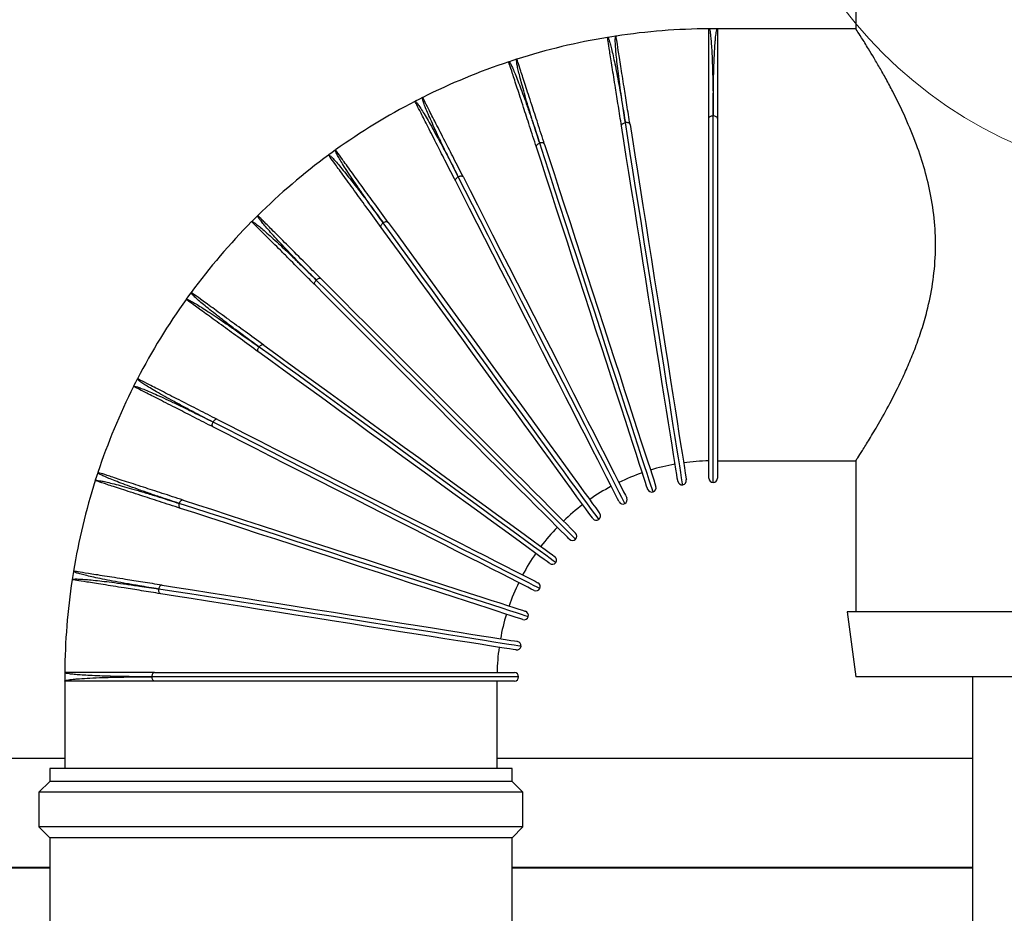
# Model space of a CAD drawing. Header units: millimetres. Extents: x -2387 to -1538, y -2875 to -366.
# Tile 5 of 7: x -2058 to -1831, y -785 to -579. Entities that reach past the tile are written whole.
import ezdxf

# ---------------------------------------------------------------- set-up
doc = ezdxf.new("R2010")
doc.units = ezdxf.units.MM

# ---------------------------------------------------------------- blocks, each defined once
blk = doc.blocks.new('Block6')
at = {"color": 7, "linetype": 'Continuous', "lineweight": 0}
blk.add_circle((-3282.23, -841.57), 100, dxfattribs=at)

msp = doc.modelspace()

# ---------------------------------------------------------------- linework, layer by layer
at = {"color": 7, "linetype": 'Continuous', "lineweight": 30}
for p, q in [((-1864.99, -532.68), (-1864.99, -580.7)), ((-1896.99, -580.68), (-1898.91, -580.68)), ((-1864.97, -580.68), (-1896.99, -580.68)), ((-1896.99, -580.68), (-1896.99, -601.48)), ((-1921.46, -582.52), (-1922.36, -582.67)), ((-1920.55, -582.38), (-1921.46, -582.52)), ((-1920.47, -582.39), (-1920.55, -582.4)), ((-1944.35, -588.02), (-1945.22, -588.3)), ((-1943.47, -587.73), (-1944.35, -588.02)), ((-1943.39, -587.73), (-1943.47, -587.75)), ((-1965.27, -596.61), (-1966.09, -597.03)), ((-1965.19, -596.59), (-1965.26, -596.63)), ((-1966.09, -597.03), (-1966.91, -597.44)), ((-1897.99, -600.86), (-1897.99, -600.81)), ((-1898.99, -684.68), (-1898.99, -601.43)), ((-1896.99, -601.48), (-1896.99, -684.68)), ((-1986.16, -609.32), (-1986.9, -609.86)), ((-1985.42, -608.78), (-1986.16, -609.32)), ((-1985.34, -608.75), (-1985.4, -608.8)), ((-2003.41, -623.96), (-2004.06, -624.61)), ((-2003.34, -623.92), (-2003.39, -623.98)), ((-2004.06, -624.61), (-2004.71, -625.26)), ((-2018.81, -641.77), (-2019.35, -642.51)), ((-2018.74, -641.71), (-2018.79, -641.78)), ((-2019.35, -642.51), (-2019.88, -643.25)), ((-2031.64, -662.58), (-2032.06, -663.4)), ((-2031.23, -661.76), (-2031.64, -662.58)), ((-2031.17, -661.7), (-2031.21, -661.77)), ((-1896.99, -680.68), (-1864.97, -680.68)), ((-1864.99, -680.64), (-1864.99, -715.68)), ((-2040.65, -684.32), (-2040.93, -685.2)), ((-2040.37, -683.45), (-2040.65, -684.32)), ((-2040.32, -683.38), (-2040.35, -683.46)), ((-2046.15, -707.21), (-2046.29, -708.12)), ((-2046, -706.3), (-2046.15, -707.21)), ((-2045.97, -706.23), (-2045.98, -706.31)), ((-1866.99, -715.68), (-1864.99, -730.68)), ((-1787.99, -715.68), (-1866.99, -715.68)), ((-2047.99, -729.76), (-2047.99, -731.68)), ((-2047.97, -729.68), (-2047.97, -729.76)), ((-2027.81, -730.68), (-2027.85, -730.68)), ((-2027.24, -729.68), (-1943.99, -729.68)), ((-1787.99, -730.68), (-1864.99, -730.68)), ((-1837.99, -730.68), (-1837.99, -2479.12)), ((-2047.99, -731.68), (-2047.99, -751.92)), ((-2027.19, -731.68), (-2047.99, -731.68)), ((-1943.99, -731.68), (-2027.19, -731.68)), ((-1947.99, -751.92), (-1947.99, -731.68)), ((-2047.99, -749.61), (-2257.49, -749.61)), ((-1897.99, -749.61), (-1947.99, -749.61)), ((-1837.99, -749.61), (-1897.99, -749.61)), ((-2051.49, -751.92), (-2051.49, -754.92)), ((-1944.49, -751.92), (-2051.49, -751.92)), ((-1944.49, -754.92), (-1944.49, -751.92)), ((-2051.49, -754.92), (-2053.99, -757.42)), ((-1944.49, -754.92), (-2051.49, -754.92)), ((-1941.99, -757.42), (-1944.49, -754.92)), ((-2053.99, -757.42), (-2053.99, -765.42)), ((-1941.99, -757.42), (-2053.99, -757.42)), ((-1941.99, -765.42), (-1941.99, -757.42)), ((-2053.99, -765.42), (-2051.49, -767.92)), ((-1941.99, -765.42), (-2053.99, -765.42)), ((-1944.49, -767.92), (-1941.99, -765.42)), ((-2051.49, -767.92), (-2051.49, -801.92)), ((-1944.49, -767.92), (-2051.49, -767.92)), ((-1944.49, -801.92), (-1944.49, -767.92)), ((-2051.49, -774.81), (-2257.49, -774.81)), ((-2051.49, -775.01), (-2257.29, -775.01)), ((-1897.99, -774.81), (-1944.49, -774.81)), ((-1897.99, -775.01), (-1944.49, -775.01)), ((-1837.99, -774.81), (-1897.99, -774.81)), ((-1837.99, -775.01), (-1897.99, -775.01))]:
    msp.add_line(p, q, dxfattribs=at)
at = {"color": 8, "linetype": 'Continuous', "lineweight": 30}
for p, q in [((-1897.99, -685.68), (-1897.99, -600.86)), ((-1942.99, -730.68), (-2027.81, -730.68))]:
    msp.add_line(p, q, dxfattribs=at)
at = {"color": 7, "linetype": 'Continuous', "lineweight": 30, "flags": 128}
for points in [[(-1898.99, -601.43), (-1898.97, -601.31), (-1898.92, -601.2), (-1898.82, -601.09), (-1898.7, -601), (-1898.55, -600.92), (-1898.38, -600.86), (-1898.19, -600.83), (-1897.99, -600.81)], [(-1896.99, -601.48), (-1897.01, -601.36), (-1897.07, -601.24), (-1897.16, -601.13), (-1897.29, -601.04), (-1897.44, -600.96), (-1897.61, -600.91), (-1897.8, -600.87), (-1897.99, -600.86)], [(-1919.2, -603.18), (-1919.2, -603.06), (-1919.16, -602.93), (-1919.09, -602.81), (-1918.98, -602.7), (-1918.84, -602.6), (-1918.68, -602.52), (-1918.5, -602.46), (-1918.31, -602.41)], [(-1906.18, -685.4), (-1906.2, -685.22), (-1906.29, -684.7), (-1906.42, -683.84), (-1906.61, -682.64), (-1906.86, -681.1), (-1907.15, -679.25), (-1907.49, -677.1), (-1907.88, -674.65), (-1908.31, -671.92), (-1908.78, -668.95), (-1909.29, -665.73), (-1909.83, -662.3), (-1910.41, -658.68), (-1911.01, -654.9), (-1911.63, -650.97), (-1912.27, -646.94), (-1912.92, -642.82), (-1913.58, -638.64), (-1914.25, -634.43), (-1914.91, -630.23), (-1915.58, -626.05), (-1916.23, -621.93), (-1916.87, -617.9), (-1917.49, -613.99), (-1918.09, -610.21), (-1918.66, -606.6), (-1919.2, -603.18)], [(-1917.22, -602.87), (-1917.26, -602.75), (-1917.34, -602.64), (-1917.44, -602.55), (-1917.58, -602.48), (-1917.74, -602.43), (-1917.92, -602.4), (-1918.11, -602.39), (-1918.31, -602.41)], [(-1917.22, -602.87), (-1916.68, -606.28), (-1916.11, -609.9), (-1915.51, -613.67), (-1914.89, -617.59), (-1914.25, -621.62), (-1913.6, -625.74), (-1912.94, -629.92), (-1912.27, -634.12), (-1911.61, -638.33), (-1910.95, -642.5), (-1910.29, -646.63), (-1909.65, -650.66), (-1909.03, -654.59), (-1908.43, -658.37), (-1907.86, -661.99), (-1907.32, -665.42), (-1906.81, -668.63), (-1906.34, -671.61), (-1905.9, -674.33), (-1905.52, -676.78), (-1905.17, -678.94), (-1904.88, -680.79), (-1904.64, -682.32), (-1904.45, -683.53), (-1904.31, -684.39), (-1904.23, -684.91), (-1904.2, -685.09)], [(-1938.88, -608.07), (-1938.9, -607.95), (-1938.88, -607.82), (-1938.83, -607.69), (-1938.74, -607.56), (-1938.62, -607.44), (-1938.47, -607.33), (-1938.3, -607.24), (-1938.12, -607.17)], [(-1913.16, -687.24), (-1913.21, -687.07), (-1913.38, -686.57), (-1913.65, -685.73), (-1914.02, -684.58), (-1914.5, -683.1), (-1915.08, -681.32), (-1915.76, -679.24), (-1916.52, -676.88), (-1917.37, -674.26), (-1918.31, -671.39), (-1919.31, -668.3), (-1920.39, -665), (-1921.52, -661.51), (-1922.7, -657.87), (-1923.93, -654.09), (-1925.19, -650.2), (-1926.48, -646.23), (-1927.79, -642.21), (-1929.1, -638.16), (-1930.42, -634.11), (-1931.73, -630.09), (-1933.01, -626.13), (-1934.28, -622.24), (-1935.5, -618.47), (-1936.68, -614.83), (-1937.81, -611.36), (-1938.88, -608.07)], [(-1936.98, -607.45), (-1937.04, -607.34), (-1937.13, -607.25), (-1937.25, -607.17), (-1937.39, -607.12), (-1937.56, -607.1), (-1937.74, -607.1), (-1937.93, -607.12), (-1938.12, -607.17)], [(-1936.98, -607.45), (-1935.91, -610.74), (-1934.78, -614.22), (-1933.6, -617.85), (-1932.37, -621.63), (-1931.11, -625.51), (-1929.82, -629.47), (-1928.52, -633.49), (-1927.2, -637.54), (-1925.89, -641.59), (-1924.58, -645.62), (-1923.29, -649.58), (-1922.03, -653.47), (-1920.8, -657.25), (-1919.62, -660.89), (-1918.48, -664.38), (-1917.41, -667.68), (-1916.4, -670.78), (-1915.47, -673.64), (-1914.62, -676.27), (-1913.85, -678.62), (-1913.18, -680.7), (-1912.6, -682.48), (-1912.12, -683.96), (-1911.74, -685.12), (-1911.47, -685.95), (-1911.31, -686.45), (-1911.26, -686.62)], [(-1957.56, -615.97), (-1957.6, -615.86), (-1957.6, -615.73), (-1957.57, -615.59), (-1957.5, -615.45), (-1957.4, -615.31), (-1957.27, -615.18), (-1957.12, -615.07), (-1956.95, -614.97)], [(-1955.78, -615.06), (-1955.85, -614.97), (-1955.95, -614.89), (-1956.08, -614.84), (-1956.24, -614.81), (-1956.41, -614.81), (-1956.59, -614.84), (-1956.77, -614.89), (-1956.95, -614.97)], [(-1919.77, -690.14), (-1919.85, -689.99), (-1920.09, -689.52), (-1920.48, -688.74), (-1921.04, -687.65), (-1921.74, -686.27), (-1922.59, -684.6), (-1923.58, -682.65), (-1924.71, -680.45), (-1925.96, -677.99), (-1927.33, -675.3), (-1928.81, -672.4), (-1930.38, -669.31), (-1932.05, -666.04), (-1933.79, -662.63), (-1935.59, -659.09), (-1937.45, -655.45), (-1939.34, -651.73), (-1941.26, -647.96), (-1943.19, -644.17), (-1945.13, -640.37), (-1947.05, -636.61), (-1948.94, -632.89), (-1950.79, -629.25), (-1952.59, -625.72), (-1954.33, -622.31), (-1955.99, -619.06), (-1957.56, -615.97)], [(-1955.78, -615.06), (-1954.21, -618.15), (-1952.55, -621.41), (-1950.81, -624.81), (-1949.01, -628.35), (-1947.16, -631.98), (-1945.26, -635.7), (-1943.34, -639.47), (-1941.41, -643.26), (-1939.48, -647.05), (-1937.56, -650.82), (-1935.66, -654.54), (-1933.81, -658.18), (-1932, -661.72), (-1930.27, -665.13), (-1928.6, -668.4), (-1927.03, -671.49), (-1925.55, -674.39), (-1924.18, -677.08), (-1922.93, -679.54), (-1921.8, -681.75), (-1920.81, -683.69), (-1919.96, -685.36), (-1919.26, -686.74), (-1918.7, -687.83), (-1918.3, -688.61), (-1918.07, -689.08), (-1917.99, -689.24)], [(-1974.77, -626.7), (-1974.83, -626.59), (-1974.85, -626.47), (-1974.84, -626.33), (-1974.79, -626.18), (-1974.71, -626.03), (-1974.61, -625.88), (-1974.47, -625.74), (-1974.32, -625.62)], [(-1973.15, -625.53), (-1973.24, -625.44), (-1973.35, -625.38), (-1973.49, -625.35), (-1973.65, -625.35), (-1973.81, -625.37), (-1973.99, -625.43), (-1974.16, -625.51), (-1974.32, -625.62)], [(-1973.15, -625.53), (-1971.12, -628.33), (-1968.97, -631.28), (-1966.72, -634.38), (-1964.39, -637.59), (-1961.99, -640.89), (-1959.54, -644.26), (-1957.05, -647.68), (-1954.55, -651.13), (-1952.05, -654.57), (-1949.56, -657.99), (-1947.11, -661.37), (-1944.71, -664.68), (-1942.37, -667.89), (-1940.12, -670.99), (-1937.97, -673.95), (-1935.93, -676.76), (-1934.01, -679.4), (-1932.24, -681.84), (-1930.62, -684.07), (-1929.16, -686.07), (-1927.88, -687.84), (-1926.78, -689.36), (-1925.87, -690.61), (-1925.15, -691.6), (-1924.64, -692.3), (-1924.33, -692.73), (-1924.22, -692.87)], [(-1925.84, -694.05), (-1925.94, -693.91), (-1926.25, -693.48), (-1926.77, -692.77), (-1927.48, -691.79), (-1928.4, -690.53), (-1929.5, -689.02), (-1930.78, -687.25), (-1932.24, -685.24), (-1933.86, -683.01), (-1935.63, -680.57), (-1937.55, -677.94), (-1939.59, -675.13), (-1941.74, -672.17), (-1943.99, -669.07), (-1946.33, -665.85), (-1948.73, -662.55), (-1951.18, -659.17), (-1953.67, -655.75), (-1956.17, -652.3), (-1958.67, -648.86), (-1961.16, -645.44), (-1963.61, -642.07), (-1966.01, -638.76), (-1968.34, -635.55), (-1970.59, -632.46), (-1972.74, -629.5), (-1974.77, -626.7)], [(-1990.09, -639.99), (-1990.16, -639.89), (-1990.2, -639.77), (-1990.21, -639.63), (-1990.19, -639.48), (-1990.14, -639.32), (-1990.06, -639.15), (-1989.95, -639), (-1989.82, -638.85)], [(-1931.23, -698.86), (-1931.35, -698.73), (-1931.72, -698.36), (-1932.34, -697.74), (-1933.2, -696.88), (-1934.3, -695.78), (-1935.63, -694.46), (-1937.17, -692.91), (-1938.92, -691.16), (-1940.87, -689.21), (-1943.01, -687.08), (-1945.31, -684.77), (-1947.76, -682.32), (-1950.35, -679.73), (-1953.06, -677.02), (-1955.87, -674.21), (-1958.76, -671.32), (-1961.71, -668.37), (-1964.7, -665.38), (-1967.71, -662.37), (-1970.72, -659.36), (-1973.71, -656.37), (-1976.66, -653.42), (-1979.55, -650.53), (-1982.35, -647.73), (-1985.06, -645.03), (-1987.64, -642.44), (-1990.09, -639.99)], [(-1988.68, -638.58), (-1988.77, -638.51), (-1988.9, -638.47), (-1989.04, -638.46), (-1989.19, -638.48), (-1989.35, -638.53), (-1989.51, -638.61), (-1989.67, -638.72), (-1989.82, -638.85)], [(-1988.68, -638.58), (-1986.23, -641.03), (-1983.64, -643.61), (-1980.94, -646.32), (-1978.13, -649.12), (-1975.25, -652.01), (-1972.3, -654.95), (-1969.31, -657.94), (-1966.3, -660.95), (-1963.29, -663.97), (-1960.3, -666.96), (-1957.35, -669.91), (-1954.46, -672.8), (-1951.65, -675.61), (-1948.94, -678.32), (-1946.35, -680.91), (-1943.89, -683.36), (-1941.59, -685.66), (-1939.46, -687.8), (-1937.51, -689.75), (-1935.76, -691.5), (-1934.21, -693.04), (-1932.89, -694.37), (-1931.79, -695.46), (-1930.93, -696.33), (-1930.31, -696.94), (-1929.94, -697.32), (-1929.81, -697.44)], [(-2003.14, -655.52), (-2003.23, -655.43), (-2003.29, -655.32), (-2003.32, -655.18), (-2003.32, -655.02), (-2003.3, -654.86), (-2003.24, -654.68), (-2003.16, -654.51), (-2003.05, -654.35)], [(-1935.8, -704.45), (-1935.94, -704.34), (-1936.36, -704.03), (-1937.07, -703.52), (-1938.06, -702.8), (-1939.31, -701.89), (-1940.83, -700.79), (-1942.6, -699.51), (-1944.6, -698.05), (-1946.83, -696.43), (-1949.27, -694.66), (-1951.91, -692.74), (-1954.71, -690.7), (-1957.68, -688.55), (-1960.78, -686.3), (-1963.99, -683.96), (-1967.3, -681.56), (-1970.67, -679.11), (-1974.1, -676.62), (-1977.54, -674.12), (-1980.99, -671.61), (-1984.41, -669.13), (-1987.78, -666.68), (-1991.08, -664.28), (-1994.29, -661.95), (-1997.38, -659.7), (-2000.34, -657.55), (-2003.14, -655.52)], [(-2001.97, -653.9), (-2002.08, -653.84), (-2002.2, -653.82), (-2002.34, -653.83), (-2002.49, -653.88), (-2002.64, -653.96), (-2002.79, -654.06), (-2002.93, -654.19), (-2003.05, -654.35)], [(-2001.97, -653.9), (-1999.17, -655.93), (-1996.21, -658.08), (-1993.12, -660.33), (-1989.91, -662.66), (-1986.6, -665.06), (-1983.23, -667.51), (-1979.81, -670), (-1976.37, -672.5), (-1972.92, -675), (-1969.5, -677.49), (-1966.12, -679.94), (-1962.82, -682.34), (-1959.6, -684.68), (-1956.5, -686.93), (-1953.54, -689.08), (-1950.73, -691.12), (-1948.1, -693.04), (-1945.66, -694.81), (-1943.43, -696.43), (-1941.42, -697.89), (-1939.65, -699.17), (-1938.14, -700.27), (-1936.88, -701.19), (-1935.9, -701.9), (-1935.19, -702.42), (-1934.76, -702.73), (-1934.62, -702.83)], [(-2013.61, -672.89), (-2013.7, -672.82), (-2013.78, -672.72), (-2013.83, -672.59), (-2013.86, -672.43), (-2013.86, -672.26), (-2013.83, -672.08), (-2013.78, -671.9), (-2013.7, -671.72)], [(-2012.7, -671.11), (-2012.81, -671.07), (-2012.94, -671.07), (-2013.08, -671.1), (-2013.22, -671.17), (-2013.36, -671.27), (-2013.48, -671.4), (-2013.6, -671.55), (-2013.7, -671.72)], [(-2012.7, -671.11), (-2009.61, -672.68), (-2006.36, -674.34), (-2002.95, -676.08), (-1999.41, -677.88), (-1995.78, -679.73), (-1992.06, -681.62), (-1988.3, -683.54), (-1984.5, -685.48), (-1980.71, -687.41), (-1976.94, -689.33), (-1973.22, -691.22), (-1969.58, -693.08), (-1966.04, -694.88), (-1962.63, -696.62), (-1959.36, -698.28), (-1956.27, -699.86), (-1953.37, -701.34), (-1950.68, -702.71), (-1948.22, -703.96), (-1946.02, -705.09), (-1944.07, -706.08), (-1942.4, -706.93), (-1941.02, -707.63), (-1939.93, -708.18), (-1939.15, -708.58), (-1938.68, -708.82), (-1938.52, -708.9)], [(-1939.43, -710.68), (-1939.59, -710.6), (-1940.06, -710.36), (-1940.84, -709.97), (-1941.93, -709.41), (-1943.31, -708.71), (-1944.98, -707.86), (-1946.92, -706.87), (-1949.13, -705.74), (-1951.59, -704.49), (-1954.28, -703.12), (-1957.18, -701.64), (-1960.27, -700.07), (-1963.53, -698.4), (-1966.95, -696.66), (-1970.49, -694.86), (-1974.13, -693.01), (-1977.85, -691.11), (-1981.62, -689.19), (-1985.41, -687.26), (-1989.2, -685.32), (-1992.97, -683.4), (-1996.69, -681.51), (-2000.32, -679.66), (-2003.86, -677.86), (-2007.26, -676.12), (-2010.52, -674.46), (-2013.61, -672.89)], [(-2020.6, -689.79), (-2020.72, -689.77), (-2020.85, -689.79), (-2020.98, -689.84), (-2021.11, -689.93), (-2021.23, -690.05), (-2021.34, -690.2), (-2021.43, -690.36), (-2021.5, -690.55)], [(-2020.6, -689.79), (-2017.31, -690.86), (-2013.83, -691.99), (-2010.2, -693.17), (-2006.43, -694.39), (-2002.54, -695.65), (-1998.58, -696.94), (-1994.56, -698.25), (-1990.51, -699.57), (-1986.46, -700.88), (-1982.43, -702.19), (-1978.47, -703.48), (-1974.58, -704.74), (-1970.8, -705.97), (-1967.16, -707.15), (-1963.67, -708.28), (-1960.37, -709.36), (-1957.28, -710.36), (-1954.41, -711.29), (-1951.78, -712.15), (-1949.43, -712.91), (-1947.35, -713.59), (-1945.57, -714.17), (-1944.09, -714.65), (-1942.93, -715.02), (-1942.1, -715.29), (-1941.6, -715.46), (-1941.43, -715.51)], [(-2021.22, -691.69), (-2021.33, -691.63), (-2021.42, -691.54), (-2021.49, -691.42), (-2021.55, -691.28), (-2021.57, -691.11), (-2021.57, -690.93), (-2021.55, -690.74), (-2021.5, -690.55)], [(-1942.05, -717.41), (-1942.22, -717.36), (-1942.72, -717.2), (-1943.55, -716.92), (-1944.71, -716.55), (-1946.19, -716.07), (-1947.97, -715.49), (-1950.05, -714.81), (-1952.4, -714.05), (-1955.03, -713.2), (-1957.89, -712.26), (-1960.99, -711.26), (-1964.29, -710.19), (-1967.78, -709.05), (-1971.42, -707.87), (-1975.2, -706.64), (-1979.08, -705.38), (-1983.05, -704.09), (-1987.08, -702.78), (-1991.13, -701.47), (-1995.18, -700.15), (-1999.2, -698.84), (-2003.16, -697.56), (-2007.04, -696.3), (-2010.82, -695.07), (-2014.45, -693.89), (-2017.93, -692.76), (-2021.22, -691.69)], [(-2025.8, -711.45), (-2025.92, -711.41), (-2026.02, -711.33), (-2026.12, -711.23), (-2026.19, -711.09), (-2026.24, -710.93), (-2026.27, -710.75), (-2026.27, -710.56), (-2026.26, -710.36)], [(-2025.49, -709.47), (-2025.61, -709.47), (-2025.74, -709.51), (-2025.85, -709.58), (-2025.97, -709.69), (-2026.07, -709.83), (-2026.15, -709.99), (-2026.21, -710.17), (-2026.26, -710.36)], [(-2025.49, -709.47), (-2022.07, -710.01), (-2018.46, -710.58), (-2014.68, -711.18), (-2010.77, -711.8), (-2006.73, -712.44), (-2002.62, -713.09), (-1998.44, -713.75), (-1994.24, -714.42), (-1990.03, -715.09), (-1985.85, -715.75), (-1981.73, -716.4), (-1977.69, -717.04), (-1973.77, -717.66), (-1969.99, -718.26), (-1966.37, -718.83), (-1962.94, -719.38), (-1959.72, -719.89), (-1956.74, -720.36), (-1954.02, -720.79), (-1951.57, -721.18), (-1949.42, -721.52), (-1947.56, -721.81), (-1946.03, -722.06), (-1944.83, -722.25), (-1943.97, -722.38), (-1943.44, -722.47), (-1943.27, -722.49)], [(-1943.58, -724.47), (-1943.76, -724.44), (-1944.28, -724.36), (-1945.14, -724.22), (-1946.35, -724.03), (-1947.88, -723.79), (-1949.73, -723.49), (-1951.89, -723.15), (-1954.33, -722.77), (-1957.06, -722.33), (-1960.04, -721.86), (-1963.25, -721.35), (-1966.68, -720.81), (-1970.3, -720.24), (-1974.08, -719.64), (-1978.01, -719.02), (-1982.04, -718.38), (-1986.16, -717.72), (-1990.34, -717.06), (-1994.55, -716.4), (-1998.75, -715.73), (-2002.93, -715.07), (-2007.05, -714.42), (-2011.08, -713.78), (-2015, -713.16), (-2018.77, -712.56), (-2022.38, -711.99), (-2025.8, -711.45)], [(-2027.24, -729.68), (-2027.36, -729.7), (-2027.47, -729.75), (-2027.58, -729.84), (-2027.67, -729.97), (-2027.75, -730.12), (-2027.81, -730.29), (-2027.84, -730.48), (-2027.85, -730.68)], [(-2027.19, -731.68), (-2027.31, -731.66), (-2027.43, -731.6), (-2027.53, -731.51), (-2027.63, -731.38), (-2027.7, -731.23), (-2027.76, -731.06), (-2027.8, -730.87), (-2027.81, -730.68)]]:
    msp.add_lwpolyline(points, dxfattribs=at)
at = {"color": 8, "linetype": 'Continuous', "lineweight": 30, "flags": 128}
for points in [[(-1905.03, -686.23), (-1905.06, -686.05), (-1905.14, -685.52), (-1905.28, -684.64), (-1905.48, -683.41), (-1905.73, -681.85), (-1906.02, -679.97), (-1906.37, -677.77), (-1906.77, -675.27), (-1907.21, -672.49), (-1907.69, -669.46), (-1908.21, -666.18), (-1908.76, -662.68), (-1909.35, -658.99), (-1909.96, -655.14), (-1910.59, -651.14), (-1911.24, -647.02), (-1911.91, -642.82), (-1912.58, -638.56), (-1913.26, -634.27), (-1913.94, -629.99), (-1914.61, -625.73), (-1915.28, -621.53), (-1915.93, -617.42), (-1916.56, -613.43), (-1917.17, -609.58), (-1917.76, -605.9), (-1918.31, -602.41)], [(-1911.9, -687.88), (-1911.95, -687.71), (-1912.12, -687.2), (-1912.4, -686.35), (-1912.78, -685.17), (-1913.27, -683.66), (-1913.86, -681.85), (-1914.55, -679.73), (-1915.33, -677.33), (-1916.2, -674.65), (-1917.15, -671.73), (-1918.17, -668.57), (-1919.27, -665.21), (-1920.42, -661.65), (-1921.63, -657.94), (-1922.88, -654.09), (-1924.17, -650.13), (-1925.48, -646.08), (-1926.81, -641.98), (-1928.15, -637.85), (-1929.49, -633.72), (-1930.83, -629.62), (-1932.14, -625.58), (-1933.43, -621.62), (-1934.68, -617.78), (-1935.88, -614.07), (-1937.03, -610.53), (-1938.12, -607.17)], [(-1918.42, -690.58), (-1918.5, -690.42), (-1918.75, -689.94), (-1919.15, -689.15), (-1919.72, -688.04), (-1920.43, -686.63), (-1921.3, -684.93), (-1922.31, -682.95), (-1923.46, -680.69), (-1924.74, -678.19), (-1926.13, -675.45), (-1927.64, -672.49), (-1929.25, -669.34), (-1930.94, -666.01), (-1932.71, -662.53), (-1934.55, -658.92), (-1936.44, -655.21), (-1938.38, -651.42), (-1940.33, -647.58), (-1942.3, -643.71), (-1944.27, -639.84), (-1946.23, -636), (-1948.16, -632.22), (-1950.05, -628.51), (-1951.89, -624.91), (-1953.65, -621.43), (-1955.35, -618.11), (-1956.95, -614.97)], [(-1924.44, -694.27), (-1924.55, -694.13), (-1924.86, -693.69), (-1925.39, -692.97), (-1926.12, -691.96), (-1927.05, -690.68), (-1928.17, -689.14), (-1929.48, -687.34), (-1930.97, -685.29), (-1932.62, -683.02), (-1934.43, -680.53), (-1936.38, -677.85), (-1938.46, -674.98), (-1940.65, -671.96), (-1942.95, -668.8), (-1945.33, -665.53), (-1947.78, -662.16), (-1950.28, -658.71), (-1952.81, -655.23), (-1955.36, -651.71), (-1957.91, -648.2), (-1960.45, -644.72), (-1962.95, -641.28), (-1965.39, -637.91), (-1967.77, -634.64), (-1970.06, -631.49), (-1972.25, -628.47), (-1974.32, -625.62)], [(-1929.81, -698.86), (-1929.94, -698.73), (-1930.32, -698.35), (-1930.95, -697.72), (-1931.83, -696.84), (-1932.95, -695.72), (-1934.3, -694.37), (-1935.87, -692.8), (-1937.66, -691.01), (-1939.65, -689.02), (-1941.82, -686.85), (-1944.17, -684.5), (-1946.67, -682), (-1949.31, -679.36), (-1952.07, -676.6), (-1954.94, -673.73), (-1957.88, -670.79), (-1960.89, -667.78), (-1963.94, -664.73), (-1967.01, -661.66), (-1970.08, -658.59), (-1973.13, -655.54), (-1976.13, -652.54), (-1979.07, -649.6), (-1981.93, -646.74), (-1984.69, -643.98), (-1987.32, -641.35), (-1989.82, -638.85)], [(-1934.4, -704.23), (-1934.54, -704.12), (-1934.98, -703.8), (-1935.7, -703.28), (-1936.71, -702.55), (-1937.98, -701.62), (-1939.53, -700.5), (-1941.33, -699.19), (-1943.38, -697.7), (-1945.65, -696.05), (-1948.14, -694.24), (-1950.82, -692.29), (-1953.69, -690.21), (-1956.71, -688.02), (-1959.87, -685.72), (-1963.14, -683.34), (-1966.51, -680.89), (-1969.95, -678.39), (-1973.44, -675.86), (-1976.96, -673.31), (-1980.47, -670.76), (-1983.95, -668.22), (-1987.39, -665.72), (-1990.76, -663.28), (-1994.03, -660.9), (-1997.18, -658.61), (-2000.2, -656.42), (-2003.05, -654.35)], [(-1938.09, -710.25), (-1938.25, -710.17), (-1938.73, -709.92), (-1939.52, -709.52), (-1940.63, -708.95), (-1942.04, -708.23), (-1943.74, -707.37), (-1945.72, -706.36), (-1947.98, -705.21), (-1950.48, -703.93), (-1953.22, -702.54), (-1956.18, -701.03), (-1959.33, -699.42), (-1962.66, -697.73), (-1966.14, -695.95), (-1969.75, -694.12), (-1973.46, -692.23), (-1977.25, -690.29), (-1981.09, -688.34), (-1984.96, -686.37), (-1988.83, -684.39), (-1992.67, -682.44), (-1996.45, -680.51), (-2000.16, -678.62), (-2003.76, -676.78), (-2007.24, -675.01), (-2010.56, -673.32), (-2013.7, -671.72)], [(-1940.79, -716.77), (-1940.96, -716.71), (-1941.47, -716.55), (-1942.32, -716.27), (-1943.5, -715.89), (-1945.01, -715.4), (-1946.82, -714.81), (-1948.94, -714.12), (-1951.34, -713.34), (-1954.02, -712.47), (-1956.94, -711.52), (-1960.1, -710.5), (-1963.46, -709.4), (-1967.02, -708.25), (-1970.73, -707.04), (-1974.58, -705.79), (-1978.54, -704.5), (-1982.59, -703.19), (-1986.69, -701.86), (-1990.82, -700.52), (-1994.95, -699.17), (-1999.05, -697.84), (-2003.09, -696.53), (-2007.05, -695.24), (-2010.89, -693.99), (-2014.6, -692.79), (-2018.14, -691.64), (-2021.5, -690.55)], [(-1942.44, -723.64), (-1942.62, -723.61), (-1943.15, -723.52), (-1944.03, -723.38), (-1945.26, -723.19), (-1946.82, -722.94), (-1948.7, -722.64), (-1950.9, -722.3), (-1953.4, -721.9), (-1956.18, -721.46), (-1959.21, -720.98), (-1962.49, -720.46), (-1965.98, -719.91), (-1969.67, -719.32), (-1973.53, -718.71), (-1977.53, -718.08), (-1981.65, -717.43), (-1985.85, -716.76), (-1990.11, -716.09), (-1994.39, -715.41), (-1998.68, -714.73), (-2002.94, -714.05), (-2007.14, -713.39), (-2011.25, -712.74), (-2015.24, -712.11), (-2019.09, -711.5), (-2022.77, -710.91), (-2026.26, -710.36)]]:
    msp.add_lwpolyline(points, dxfattribs=at)
at = {"color": 7, "linetype": 'Continuous', "lineweight": 30}
for centre, radius, start, end in [((-1897.99, -730.68), 150, 90.3825, 98.617), ((-1897.99, -730.68), 150, 99.3808, 107.6179), ((-1897.99, -730.68), 150, 108.3821, 116.6186), ((-1897.99, -730.68), 150, 117.3824, 125.6182), ((-1897.99, -730.68), 150, 126.3822, 134.6179), ((-1897.99, -730.68), 150, 135.3821, 143.618), ((-1897.99, -730.68), 150, 144.382, 152.6178), ((-1897.99, -730.68), 150, 153.382, 161.6178), ((-1897.99, -730.68), 50, 91.1506, 97.8543), ((-1897.99, -730.68), 50, 100.1488, 106.8527), ((-1897.99, -730.68), 150, 162.3818, 170.6167), ((-1897.99, -730.68), 50, 109.147, 115.8504), ((-1905.19, -685.24), 1, 189, 279), ((-1905.19, -685.24), 1, 279, 9), ((-1897.99, -684.68), 1, 180, 270), ((-1897.99, -684.68), 1, 270, 0), ((-1897.99, -730.68), 50, 118.1448, 124.8477), ((-1912.21, -686.93), 1, 198, 288), ((-1912.21, -686.93), 1, 288, 18), ((-1918.88, -689.69), 1, 207, 297), ((-1918.88, -689.69), 1, 297, 27), ((-1897.99, -730.68), 50, 127.1417, 133.8495), ((-1925.03, -693.46), 1, 216, 306), ((-1925.03, -693.46), 1, 306, 36), ((-1897.99, -730.68), 50, 136.1436, 142.844), ((-1930.52, -698.15), 1, 225, 315), ((-1930.52, -698.15), 1, 315, 45), ((-1897.99, -730.68), 50, 145.1364, 151.8447), ((-1935.21, -703.64), 1, 324, 54), ((-1935.21, -703.64), 1, 234, 324), ((-1897.99, -730.68), 150, 171.3804, 179.6178), ((-1897.99, -730.68), 50, 154.1359, 160.8532), ((-1938.98, -709.79), 1, 243, 333), ((-1938.98, -709.79), 1, 333, 63), ((-1897.99, -730.68), 50, 163.143, 169.8637), ((-1941.74, -716.46), 1, 252, 342), ((-1941.74, -716.46), 1, 342, 72), ((-1897.99, -730.68), 50, 172.1371, 178.86), ((-1943.43, -723.48), 1, 261, 351), ((-1943.43, -723.48), 1, 351, 81), ((-1943.99, -730.68), 1, 0, 90), ((-1943.99, -730.68), 1, 270, 0)]:
    msp.add_arc(centre, radius, start, end, dxfattribs=at)
for points, knots in [([(-1898.91, -580.68), (-1898.92, -580.68), (-1898.95, -580.68), (-1898.98, -580.69), (-1899.01, -580.7)], [0, 0, 0, 0, 0.208137, 1, 1, 1, 1]), ([(-1898.99, -601.43), (-1898.99, -599.83), (-1898.99, -596.61), (-1898.99, -591.89), (-1898.99, -588.24), (-1898.99, -585.59), (-1898.99, -583.37), (-1898.99, -581.78), (-1898.99, -580.97), (-1898.99, -580.61), (-1898.99, -580.74), (-1898.99, -580.77)], [0, 0, 0, 0, 0.128429, 0.258801, 0.434468, 0.524933, 0.615395, 0.791059, 0.88152, 0.971982, 1, 1, 1, 1]), ([(-1897.99, -600.81), (-1897.99, -599.43), (-1897.98, -596.64), (-1897.92, -593.19), (-1897.85, -590.29), (-1897.77, -587.9), (-1897.67, -585.81), (-1897.56, -584.21), (-1897.44, -582.67), (-1897.28, -581.39), (-1897.12, -580.77), (-1897.03, -580.68), (-1897, -580.68), (-1896.99, -580.68)], [0, 0, 0, 0, 0.11363, 0.228495, 0.319909, 0.411324, 0.50538, 0.599436, 0.666768, 0.801621, 0.93854, 0.99453, 1, 1, 1, 1]), ([(-1864.97, -680.64), (-1864.98, -680.65), (-1865.02, -680.72), (-1864.63, -680.11), (-1863.56, -678.45), (-1861.89, -675.77), (-1859.73, -672.16), (-1857.12, -667.5), (-1854.68, -662.67), (-1852.68, -658.22), (-1851.15, -654.43), (-1849.73, -650.37), (-1848.32, -645.48), (-1847.11, -639.65), (-1846.46, -632.95), (-1846.6, -626.1), (-1847.49, -619.52), (-1849, -613.26), (-1851.02, -607.15), (-1853.5, -601.15), (-1855.87, -596.28), (-1857.82, -592.61), (-1859.35, -589.88), (-1860.78, -587.44), (-1862.31, -584.9), (-1863.74, -582.61), (-1864.81, -580.96), (-1864.92, -580.79), (-1864.97, -580.7)], [0, 0, 0, 0, 0.007223, 0.051325, 0.096721, 0.140921, 0.186136, 0.236086, 0.287149, 0.315636, 0.344122, 0.373523, 0.402917, 0.444118, 0.486441, 0.527679, 0.570216, 0.610277, 0.651162, 0.699167, 0.748151, 0.776673, 0.805193, 0.83461, 0.864023, 0.909752, 0.956753, 1, 1, 1, 1]), ([(-1922.36, -582.67), (-1922.37, -582.67), (-1922.4, -582.67), (-1922.44, -582.69), (-1922.46, -582.7)], [0, 0, 0, 0, 0.2065575, 1, 1, 1, 1]), ([(-1919.2, -603.18), (-1919.45, -601.61), (-1919.95, -598.44), (-1920.69, -593.79), (-1921.26, -590.19), (-1921.67, -587.56), (-1922.02, -585.36), (-1922.27, -583.78), (-1922.4, -582.97), (-1922.46, -582.61), (-1922.44, -582.75), (-1922.43, -582.78)], [0, 0, 0, 0, 0.127745, 0.257398, 0.433092, 0.523567, 0.614045, 0.789735, 0.88021, 0.970685, 1, 1, 1, 1]), ([(-1917.22, -602.87), (-1917.47, -601.31), (-1917.97, -598.18), (-1918.7, -593.56), (-1919.27, -589.96), (-1919.69, -587.31), (-1920.04, -585.09), (-1920.29, -583.5), (-1920.42, -582.68), (-1920.48, -582.31), (-1920.46, -582.44), (-1920.45, -582.47)], [0, 0, 0, 0, 0.126196, 0.254236, 0.429915, 0.520383, 0.610853, 0.78653, 0.876997, 0.967464, 1, 1, 1, 1]), ([(-1936.98, -607.45), (-1937.52, -605.79), (-1938.6, -602.46), (-1940.11, -597.81), (-1941.24, -594.35), (-1942.02, -591.93), (-1942.67, -589.93), (-1943.13, -588.53), (-1943.33, -587.89), (-1943.43, -587.61), (-1943.39, -587.72), (-1943.39, -587.73)], [0, 0, 0, 0, 0.1398387, 0.2821974, 0.4578471, 0.5483001, 0.638754, 0.8143994, 0.9048515, 0.9953034, 1, 1, 1, 1]), ([(-1938.88, -608.07), (-1939.42, -606.41), (-1940.5, -603.08), (-1942.01, -598.44), (-1943.13, -594.98), (-1943.92, -592.56), (-1944.57, -590.55), (-1945.03, -589.15), (-1945.24, -588.51), (-1945.33, -588.23), (-1945.29, -588.34), (-1945.29, -588.35)], [0, 0, 0, 0, 0.139584, 0.281677, 0.457327, 0.54778, 0.638235, 0.81388, 0.904332, 0.994784, 1, 1, 1, 1]), ([(-1945.22, -588.31), (-1945.22, -588.31), (-1945.25, -588.31), (-1945.28, -588.33), (-1945.29, -588.34)], [0, 0, 0, 0, 0.24708, 1, 1, 1, 1]), ([(-1955.78, -615.06), (-1956.53, -613.58), (-1958.05, -610.59), (-1960.23, -606.33), (-1961.88, -603.08), (-1963.07, -600.76), (-1964.05, -598.82), (-1964.75, -597.45), (-1965.09, -596.79), (-1965.24, -596.49), (-1965.18, -596.61), (-1965.17, -596.63)], [0, 0, 0, 0, 0.133571, 0.269331, 0.445021, 0.535496, 0.625971, 0.801658, 0.89213, 0.982604, 1, 1, 1, 1]), ([(-1957.56, -615.97), (-1958.31, -614.49), (-1959.83, -611.51), (-1962.01, -607.24), (-1963.66, -603.99), (-1964.85, -601.67), (-1965.83, -599.74), (-1966.53, -598.36), (-1966.87, -597.7), (-1967.02, -597.4), (-1966.96, -597.52), (-1966.95, -597.54)], [0, 0, 0, 0, 0.133395, 0.26897, 0.444642, 0.53511, 0.625576, 0.801245, 0.891709, 0.982173, 1, 1, 1, 1]), ([(-1966.91, -597.45), (-1966.91, -597.45), (-1966.94, -597.46), (-1966.97, -597.48), (-1966.98, -597.5)], [0, 0, 0, 0, 0.221786, 1, 1, 1, 1]), ([(-1986.9, -609.87), (-1986.91, -609.87), (-1986.93, -609.88), (-1986.95, -609.91), (-1986.96, -609.93)], [0, 0, 0, 0, 0.255023, 1, 1, 1, 1]), ([(-1974.77, -626.7), (-1975.83, -625.24), (-1977.98, -622.28), (-1980.9, -618.27), (-1983.03, -615.33), (-1984.5, -613.32), (-1985.7, -611.65), (-1986.51, -610.55), (-1986.92, -609.99), (-1986.94, -609.95), (-1986.96, -609.93)], [0, 0, 0, 0, 0.145724, 0.294307, 0.47002, 0.560506, 0.650994, 0.826703, 0.917188, 1, 1, 1, 1]), ([(-1973.15, -625.53), (-1974.22, -624.06), (-1976.37, -621.1), (-1979.29, -617.09), (-1981.42, -614.15), (-1982.88, -612.14), (-1984.09, -610.48), (-1984.89, -609.37), (-1985.3, -608.81), (-1985.33, -608.77), (-1985.34, -608.75)], [0, 0, 0, 0, 0.145864, 0.2946007, 0.4703184, 0.5608094, 0.6513002, 0.8270165, 0.9175053, 1, 1, 1, 1]), ([(-1988.68, -638.58), (-1989.34, -637.91), (-1991.57, -635.68), (-1994.28, -632.98), (-1996.73, -630.52), (-1998.92, -628.34), (-2000.67, -626.58), (-2001.96, -625.3), (-2002.9, -624.35), (-2003.37, -623.89), (-2003.33, -623.93), (-2003.32, -623.94)], [0, 0, 0, 0, 0.074841, 0.250542, 0.34102, 0.4315, 0.607194, 0.697672, 0.788148, 0.963839, 1, 1, 1, 1]), ([(-2004.7, -625.26), (-2004.71, -625.27), (-2004.73, -625.28), (-2004.75, -625.31), (-2004.76, -625.34)], [0, 0, 0, 0, 0.235501, 1, 1, 1, 1]), ([(-1990.09, -639.99), (-1990.76, -639.33), (-1992.98, -637.1), (-1995.69, -634.39), (-1998.15, -631.93), (-2000.33, -629.75), (-2002.08, -628), (-2003.37, -626.71), (-2004.32, -625.77), (-2004.78, -625.3), (-2004.74, -625.34), (-2004.73, -625.35)], [0, 0, 0, 0, 0.074841, 0.250541, 0.341021, 0.431499, 0.607192, 0.697669, 0.788145, 0.963835, 1, 1, 1, 1]), ([(-2001.97, -653.9), (-2003.43, -652.84), (-2006.39, -650.69), (-2010.4, -647.77), (-2013.34, -645.63), (-2015.35, -644.17), (-2017.01, -642.97), (-2018.12, -642.16), (-2018.68, -641.75), (-2018.72, -641.72), (-2018.74, -641.71)], [0, 0, 0, 0, 0.145715, 0.294291, 0.469996, 0.560479, 0.650963, 0.826664, 0.917145, 1, 1, 1, 1]), ([(-2019.88, -643.25), (-2019.88, -643.26), (-2019.9, -643.28), (-2019.91, -643.31), (-2019.92, -643.33)], [0, 0, 0, 0, 0.25548, 1, 1, 1, 1]), ([(-2003.14, -655.52), (-2004.61, -654.45), (-2007.57, -652.3), (-2011.58, -649.38), (-2014.52, -647.25), (-2016.53, -645.79), (-2018.19, -644.58), (-2019.3, -643.78), (-2019.86, -643.37), (-2019.9, -643.34), (-2019.92, -643.33)], [0, 0, 0, 0, 0.145855, 0.294578, 0.470285, 0.560769, 0.651253, 0.826957, 0.917439, 1, 1, 1, 1]), ([(-2012.7, -671.11), (-2014.18, -670.36), (-2017.16, -668.83), (-2021.43, -666.66), (-2024.67, -665.01), (-2027, -663.82), (-2028.93, -662.84), (-2030.3, -662.14), (-2030.97, -661.8), (-2031.27, -661.65), (-2031.15, -661.71), (-2031.13, -661.72)], [0, 0, 0, 0, 0.1333841, 0.26895, 0.4446078, 0.5350676, 0.6255257, 0.8011806, 0.891637, 0.982093, 1, 1, 1, 1]), ([(-2013.61, -672.89), (-2015.09, -672.14), (-2018.07, -670.61), (-2022.34, -668.44), (-2025.59, -666.78), (-2027.91, -665.6), (-2029.85, -664.62), (-2031.22, -663.92), (-2031.88, -663.58), (-2032.17, -663.43), (-2032.06, -663.49), (-2032.04, -663.5)], [0, 0, 0, 0, 0.13355, 0.269293, 0.444957, 0.535419, 0.625882, 0.801542, 0.892002, 0.982462, 1, 1, 1, 1]), ([(-2032.05, -663.4), (-2032.06, -663.4), (-2032.08, -663.43), (-2032.08, -663.46), (-2032.09, -663.49)], [0, 0, 0, 0, 0.223334, 1, 1, 1, 1]), ([(-2020.6, -689.79), (-2022.25, -689.25), (-2025.58, -688.17), (-2030.22, -686.66), (-2033.68, -685.54), (-2036.11, -684.75), (-2038.11, -684.1), (-2039.52, -683.64), (-2040.16, -683.43), (-2040.44, -683.34), (-2040.33, -683.38), (-2040.32, -683.38)], [0, 0, 0, 0, 0.139499, 0.281502, 0.45717, 0.547632, 0.638096, 0.81376, 0.904221, 0.994683, 1, 1, 1, 1]), ([(-2021.22, -691.69), (-2022.88, -691.15), (-2026.21, -690.07), (-2030.86, -688.56), (-2034.32, -687.43), (-2036.74, -686.65), (-2038.74, -686), (-2040.14, -685.54), (-2040.78, -685.33), (-2041.06, -685.24), (-2040.95, -685.28), (-2040.94, -685.28)], [0, 0, 0, 0, 0.139842, 0.282207, 0.457861, 0.548317, 0.638773, 0.814423, 0.904878, 0.995332, 1, 1, 1, 1]), ([(-2040.93, -685.2), (-2040.93, -685.2), (-2040.95, -685.23), (-2040.94, -685.26), (-2040.94, -685.28)], [0, 0, 0, 0, 0.248804, 1, 1, 1, 1]), ([(-2046.28, -708.12), (-2046.28, -708.13), (-2046.3, -708.16), (-2046.29, -708.2), (-2046.28, -708.23)], [0, 0, 0, 0, 0.195741, 1, 1, 1, 1]), ([(-2025.8, -711.45), (-2027.31, -711.21), (-2030.34, -710.73), (-2034.91, -710), (-2038.51, -709.43), (-2041.19, -709.01), (-2043.45, -708.65), (-2045.08, -708.39), (-2045.95, -708.25), (-2046.35, -708.19), (-2046.22, -708.21), (-2046.18, -708.22)], [0, 0, 0, 0, 0.122257, 0.246185, 0.421881, 0.512359, 0.602836, 0.778526, 0.869002, 0.959478, 1, 1, 1, 1]), ([(-2025.49, -709.47), (-2026.99, -709.23), (-2030.02, -708.75), (-2034.58, -708.03), (-2038.18, -707.46), (-2040.87, -707.03), (-2043.13, -706.68), (-2044.76, -706.42), (-2045.63, -706.28), (-2046.03, -706.22), (-2045.9, -706.24), (-2045.86, -706.24)], [0, 0, 0, 0, 0.122003, 0.245669, 0.421353, 0.511823, 0.602294, 0.777973, 0.868442, 0.958911, 1, 1, 1, 1]), ([(-2047.99, -731.68), (-2047.99, -731.67), (-2047.99, -731.64), (-2047.89, -731.55), (-2047.28, -731.39), (-2046, -731.23), (-2044.31, -731.09), (-2042.27, -730.97), (-2039.28, -730.84), (-2035.84, -730.75), (-2032.04, -730.69), (-2029.25, -730.68), (-2027.85, -730.68)], [0, 0, 0, 0, 0.00547, 0.061466, 0.197366, 0.333264, 0.400603, 0.524099, 0.647987, 0.771482, 0.885741, 1, 1, 1, 1]), ([(-2027.24, -729.68), (-2028.69, -729.68), (-2031.62, -729.68), (-2036.15, -729.68), (-2039.8, -729.68), (-2042.57, -729.68), (-2044.91, -729.68), (-2046.62, -729.68), (-2047.57, -729.68), (-2048.01, -729.68), (-2047.89, -729.68), (-2047.84, -729.68)], [0, 0, 0, 0, 0.1164934, 0.2344305, 0.4101063, 0.5005742, 0.5910433, 0.7667146, 0.8571806, 0.9476465, 1, 1, 1, 1])]:
    msp.add_open_spline(points, degree=3, knots=knots, dxfattribs=at)
at = {"color": 8, "linetype": 'Continuous', "lineweight": 30}
for points, knots in [([(-1898.91, -580.68), (-1898.91, -580.68), (-1898.92, -580.65), (-1898.79, -580.9), (-1898.67, -581.67), (-1898.54, -582.73), (-1898.42, -584.16), (-1898.31, -585.94), (-1898.21, -588.04), (-1898.13, -590.46), (-1898.06, -593.21), (-1898.01, -596.6), (-1898, -599.28), (-1897.99, -600.81)], [0, 0, 0, 0, 0.002831, 0.129544, 0.221295, 0.313045, 0.40746, 0.501876, 0.593617, 0.685356, 0.779767, 0.874179, 1, 1, 1, 1]), ([(-1922.36, -582.67), (-1922.36, -582.67), (-1922.38, -582.64), (-1922.22, -582.87), (-1921.97, -583.61), (-1921.67, -584.64), (-1921.33, -586.03), (-1920.95, -587.77), (-1920.52, -589.84), (-1920.06, -592.21), (-1919.56, -594.91), (-1918.98, -598.25), (-1918.55, -600.9), (-1918.31, -602.41)], [0, 0, 0, 0, 0.0046479, 0.1311299, 0.2227126, 0.3142953, 0.4085409, 0.5027832, 0.5943578, 0.6859306, 0.7801704, 0.8744108, 1, 1, 1, 1]), ([(-1918.31, -602.41), (-1918.54, -600.9), (-1918.95, -598.28), (-1919.42, -594.98), (-1919.78, -592.26), (-1920.08, -589.83), (-1920.32, -587.71), (-1920.49, -585.94), (-1920.6, -584.51), (-1920.64, -583.42), (-1920.63, -582.73), (-1920.57, -582.43), (-1920.55, -582.38), (-1920.55, -582.38), (-1920.55, -582.38)], [0, 0, 0, 0, 0.125581, 0.217143, 0.308709, 0.402942, 0.497176, 0.588749, 0.680326, 0.774561, 0.868798, 0.949863, 0.99532, 1, 1, 1, 1]), ([(-1945.22, -588.3), (-1945.22, -588.3), (-1945.24, -588.28), (-1945.04, -588.48), (-1944.68, -589.17), (-1944.23, -590.14), (-1943.67, -591.46), (-1943.02, -593.12), (-1942.28, -595.09), (-1941.45, -597.36), (-1940.54, -599.96), (-1939.44, -603.17), (-1938.6, -605.71), (-1938.12, -607.17)], [0, 0, 0, 0, 0.004648, 0.13113, 0.222713, 0.314296, 0.40854, 0.502782, 0.594356, 0.685929, 0.780167, 0.874409, 1, 1, 1, 1]), ([(-1938.12, -607.17), (-1938.59, -605.71), (-1939.4, -603.19), (-1940.38, -600), (-1941.17, -597.38), (-1941.84, -595.02), (-1942.41, -592.96), (-1942.85, -591.25), (-1943.18, -589.85), (-1943.4, -588.78), (-1943.49, -588.09), (-1943.49, -587.79), (-1943.47, -587.73), (-1943.47, -587.73), (-1943.47, -587.73)], [0, 0, 0, 0, 0.125581, 0.217145, 0.308711, 0.402943, 0.497175, 0.58875, 0.680325, 0.774561, 0.868798, 0.949863, 0.99532, 1, 1, 1, 1]), ([(-1956.95, -614.97), (-1957.64, -613.6), (-1958.84, -611.24), (-1960.3, -608.24), (-1961.49, -605.77), (-1962.53, -603.55), (-1963.4, -601.61), (-1964.11, -599.98), (-1964.66, -598.65), (-1965.04, -597.63), (-1965.24, -596.96), (-1965.28, -596.67), (-1965.27, -596.61), (-1965.27, -596.61), (-1965.27, -596.61)], [0, 0, 0, 0, 0.125813, 0.217549, 0.309284, 0.403691, 0.4981, 0.589843, 0.681589, 0.776, 0.870412, 0.951627, 0.997168, 1, 1, 1, 1]), ([(-1966.91, -597.44), (-1966.91, -597.44), (-1966.93, -597.43), (-1966.71, -597.59), (-1966.24, -598.21), (-1965.64, -599.1), (-1964.89, -600.32), (-1963.98, -601.86), (-1962.94, -603.69), (-1961.77, -605.8), (-1960.46, -608.23), (-1958.87, -611.22), (-1957.65, -613.61), (-1956.95, -614.97)], [0, 0, 0, 0, 0.004648, 0.13113, 0.222713, 0.314295, 0.408539, 0.502782, 0.594355, 0.685927, 0.780167, 0.87441, 1, 1, 1, 1]), ([(-1986.9, -609.87), (-1986.9, -609.86), (-1986.93, -609.85), (-1986.68, -609.97), (-1986.12, -610.52), (-1985.39, -611.3), (-1984.46, -612.39), (-1983.32, -613.77), (-1982.01, -615.41), (-1980.52, -617.32), (-1978.85, -619.51), (-1976.81, -622.21), (-1975.23, -624.38), (-1974.32, -625.62)], [0, 0, 0, 0, 0.004648, 0.131129, 0.222713, 0.314296, 0.40854, 0.502783, 0.594355, 0.685929, 0.780169, 0.874409, 1, 1, 1, 1]), ([(-1974.32, -625.62), (-1975.22, -624.37), (-1976.77, -622.22), (-1978.69, -619.49), (-1980.24, -617.24), (-1981.62, -615.21), (-1982.79, -613.43), (-1983.74, -611.93), (-1984.49, -610.7), (-1985.02, -609.75), (-1985.33, -609.13), (-1985.41, -608.84), (-1985.42, -608.78), (-1985.42, -608.78), (-1985.42, -608.78)], [0, 0, 0, 0, 0.125581, 0.217147, 0.30871, 0.402942, 0.497176, 0.58875, 0.680326, 0.774561, 0.868798, 0.949863, 0.99532, 1, 1, 1, 1]), ([(-1989.82, -638.85), (-1990.9, -637.76), (-1992.77, -635.88), (-1995.09, -633.49), (-1996.98, -631.51), (-1998.65, -629.71), (-2000.09, -628.14), (-2001.26, -626.81), (-2002.19, -625.71), (-2002.87, -624.86), (-2003.27, -624.29), (-2003.4, -624.02), (-2003.41, -623.96), (-2003.41, -623.96), (-2003.41, -623.96)], [0, 0, 0, 0, 0.125814, 0.217548, 0.309282, 0.403691, 0.498099, 0.589843, 0.681589, 0.776, 0.870412, 0.951627, 0.997168, 1, 1, 1, 1]), ([(-2004.71, -625.26), (-2004.71, -625.26), (-2004.74, -625.25), (-2004.47, -625.34), (-2003.83, -625.79), (-2002.99, -626.45), (-2001.9, -627.37), (-2000.56, -628.56), (-1999, -629.98), (-1997.24, -631.62), (-1995.24, -633.52), (-1992.81, -635.88), (-1990.91, -637.77), (-1989.82, -638.85)], [0, 0, 0, 0, 0.002831, 0.129544, 0.221294, 0.313044, 0.40746, 0.501876, 0.593617, 0.685356, 0.779769, 0.874181, 1, 1, 1, 1]), ([(-2003.05, -654.35), (-2004.29, -653.44), (-2006.43, -651.88), (-2009.1, -649.87), (-2011.27, -648.21), (-2013.21, -646.7), (-2014.87, -645.37), (-2016.24, -644.24), (-2017.33, -643.31), (-2018.13, -642.57), (-2018.61, -642.07), (-2018.78, -641.82), (-2018.81, -641.76), (-2018.81, -641.77), (-2018.81, -641.77)], [0, 0, 0, 0, 0.125581, 0.217145, 0.30871, 0.402942, 0.497176, 0.58875, 0.680325, 0.774561, 0.868798, 0.949863, 0.99532, 1, 1, 1, 1]), ([(-2019.88, -643.25), (-2019.88, -643.25), (-2019.91, -643.25), (-2019.64, -643.29), (-2018.94, -643.64), (-2018.01, -644.16), (-2016.78, -644.9), (-2015.27, -645.86), (-2013.51, -647.02), (-2011.51, -648.37), (-2009.24, -649.93), (-2006.47, -651.88), (-2004.3, -653.45), (-2003.05, -654.35)], [0, 0, 0, 0, 0.0046479, 0.1311298, 0.222713, 0.3142955, 0.4085395, 0.5027827, 0.5943564, 0.685929, 0.7801694, 0.8744102, 1, 1, 1, 1]), ([(-2013.7, -671.72), (-2015.06, -671.02), (-2017.42, -669.81), (-2020.37, -668.25), (-2022.78, -666.95), (-2024.92, -665.76), (-2026.78, -664.71), (-2028.31, -663.8), (-2029.53, -663.05), (-2030.44, -662.44), (-2030.99, -662.03), (-2031.2, -661.81), (-2031.23, -661.76), (-2031.23, -661.76), (-2031.23, -661.76)], [0, 0, 0, 0, 0.1258136, 0.2175483, 0.3092827, 0.4036898, 0.4980984, 0.5898431, 0.6815889, 0.7759999, 0.8704113, 0.9516267, 0.9971684, 1, 1, 1, 1]), ([(-2032.06, -663.4), (-2032.06, -663.4), (-2032.09, -663.4), (-2031.81, -663.39), (-2031.06, -663.63), (-2030.06, -663.99), (-2028.73, -664.54), (-2027.1, -665.25), (-2025.18, -666.12), (-2022.99, -667.14), (-2020.51, -668.33), (-2017.46, -669.82), (-2015.07, -671.03), (-2013.7, -671.72)], [0, 0, 0, 0, 0.002831, 0.129544, 0.221295, 0.313044, 0.40746, 0.501876, 0.593617, 0.685357, 0.779768, 0.874181, 1, 1, 1, 1]), ([(-2040.93, -685.2), (-2040.93, -685.2), (-2040.96, -685.2), (-2040.69, -685.16), (-2039.92, -685.27), (-2038.87, -685.48), (-2037.47, -685.8), (-2035.74, -686.25), (-2033.71, -686.81), (-2031.39, -687.48), (-2028.75, -688.26), (-2025.51, -689.26), (-2022.96, -690.08), (-2021.5, -690.55)], [0, 0, 0, 0, 0.004648, 0.13113, 0.222713, 0.314296, 0.40854, 0.502783, 0.594357, 0.685929, 0.780169, 0.874409, 1, 1, 1, 1]), ([(-2021.5, -690.55), (-2022.95, -690.07), (-2025.47, -689.24), (-2028.63, -688.16), (-2031.21, -687.25), (-2033.52, -686.41), (-2035.51, -685.66), (-2037.16, -685.01), (-2038.49, -684.46), (-2039.48, -684), (-2040.09, -683.68), (-2040.33, -683.5), (-2040.37, -683.45), (-2040.37, -683.45), (-2040.37, -683.45)], [0, 0, 0, 0, 0.1255795, 0.2171447, 0.3087097, 0.4029422, 0.4971755, 0.5887491, 0.6803252, 0.774561, 0.8687978, 0.9498626, 0.9953198, 1, 1, 1, 1]), ([(-2046.29, -708.12), (-2046.29, -708.12), (-2046.32, -708.13), (-2046.05, -708.04), (-2045.27, -708.03), (-2044.2, -708.07), (-2042.77, -708.18), (-2040.99, -708.35), (-2038.9, -708.58), (-2036.5, -708.88), (-2033.78, -709.24), (-2030.42, -709.72), (-2027.77, -710.13), (-2026.26, -710.36)], [0, 0, 0, 0, 0.002831, 0.129544, 0.221294, 0.313044, 0.40746, 0.501876, 0.593616, 0.685356, 0.779768, 0.87418, 1, 1, 1, 1]), ([(-2026.26, -710.36), (-2027.77, -710.12), (-2030.39, -709.69), (-2033.67, -709.12), (-2036.36, -708.63), (-2038.77, -708.16), (-2040.86, -707.73), (-2042.59, -707.35), (-2043.99, -707.01), (-2045.04, -706.71), (-2045.7, -706.48), (-2045.96, -706.34), (-2046, -706.3), (-2046, -706.3), (-2046, -706.3)], [0, 0, 0, 0, 0.125813, 0.217548, 0.309283, 0.40369, 0.498099, 0.589843, 0.681589, 0.776, 0.870412, 0.951627, 0.997168, 1, 1, 1, 1]), ([(-2027.85, -730.68), (-2029.39, -730.67), (-2032.04, -730.66), (-2035.37, -730.61), (-2038.11, -730.54), (-2040.56, -730.46), (-2042.69, -730.36), (-2044.46, -730.25), (-2045.89, -730.14), (-2046.98, -730.01), (-2047.66, -729.89), (-2047.94, -729.79), (-2047.99, -729.76), (-2047.99, -729.76), (-2047.99, -729.76)], [0, 0, 0, 0, 0.125813, 0.217548, 0.309283, 0.40369, 0.498099, 0.589843, 0.681589, 0.776, 0.870412, 0.951627, 0.997168, 1, 1, 1, 1])]:
    msp.add_open_spline(points, degree=3, knots=knots, dxfattribs=at)

# ---------------------------------------------------------------- block references
at = {"color": 7, "linetype": 'Continuous'}
msp.add_blockref('Block6', (1494.24, 325.89), dxfattribs=at)

doc.saveas('drawing.dxf')
